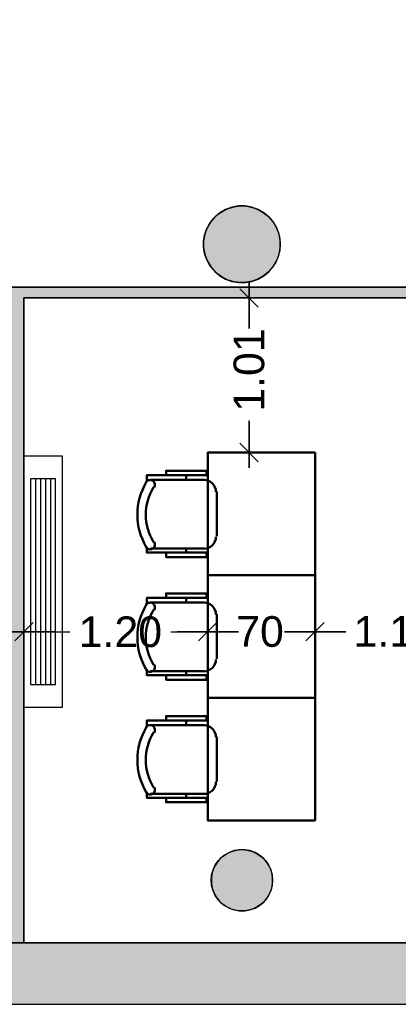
# Model space of a CAD drawing. Header units: metres. Extents: x -1 to 444, y -6 to 31.
# Tile 15 of 76: x 409.28 to 411.75, y 12.84 to 19.26. Entities that reach past the tile are written whole.
import ezdxf

# ---------------------------------------------------------------- set-up
doc = ezdxf.new("R2010")
doc.units = ezdxf.units.M
doc.header["$PDMODE"] = 65
doc.linetypes.add('CONTINUA', pattern=[0])
doc.linetypes.add('PUNKT', pattern=[6.35, 0, -6.35])
for name, color, linetype, lineweight in [('3D PA MURS', 7, 'CONTINUA', 25), ('3D PA PILARS', 7, 'CONTINUA', 25), ('INS PA  CLIMATITZACIO', 7, 'CONTINUA', 25), ('PA COTES', 7, 'CONTINUA', 25), ('PA LOCALS', 7, 'CONTINUA', 25), ('PA MOBLES', 7, 'CONTINUA', 25), ('PA NOTACIÓ', 7, 'CONTINUA', 25)]:
    doc.layers.add(name, color=color, linetype=linetype, lineweight=lineweight)
doc.styles.add('ARIAL', font='arial.ttf')
doc.dimstyles.new('DIMSTYLE_12', dxfattribs={"dimtxt": 0.2, "dimasz": 0.2, "dimexe": 0, "dimexo": 1e-06, "dimgap": 0.1, "dimtad": 0, "dimdec": 0, "dimlfac": 100, "dimrnd": 0.5, "dimzin": 4, "dimdsep": 46, "dimtxsty": 'ARIAL', "dimblk1": 'ALL_ML_STRICH', "dimblk2": 'ALL_ML_STRICH', "dimsah": 1, "dimcen": 0, "dimse1": 1, "dimse2": 1, "dimclrd": 2, "dimclre": 2, "dimclrt": 2, "dimadec": 0, "dimazin": 0, "dimtfac": 1, "dimtdec": 0, "dimtix": 1, "dimtmove": 2, "dimatfit": 3, "dimfxl": 0, "dimtzin": 0, "dimlwd": 0, "dimlwe": 35, "dimarcsym": 0})
doc.dimstyles.new('DIMSTYLE_5', dxfattribs={"dimtxt": 0.2, "dimasz": 0.2, "dimexe": 0, "dimexo": 1e-06, "dimgap": 0.1, "dimtad": 0, "dimrnd": 0.005, "dimzin": 4, "dimdsep": 46, "dimtxsty": 'ARIAL', "dimblk1": 'ALL_ML_STRICH', "dimblk2": 'ALL_ML_STRICH', "dimsah": 1, "dimcen": 0, "dimse1": 1, "dimse2": 1, "dimclrd": 2, "dimclre": 2, "dimclrt": 2, "dimadec": 0, "dimazin": 0, "dimtfac": 1, "dimtdec": 0, "dimtix": 1, "dimtmove": 2, "dimatfit": 3, "dimfxl": 0, "dimtzin": 0, "dimlwd": 0, "dimlwe": 35, "dimarcsym": 0})
doc.dimstyles.new('DIMSTYLE_6', dxfattribs={"dimtxt": 0.2, "dimasz": 0.2, "dimexe": 0, "dimexo": 1e-06, "dimgap": 0.1, "dimtad": 0, "dimrnd": 0.01, "dimzin": 4, "dimdsep": 46, "dimtxsty": 'ARIAL', "dimblk1": 'ALL_ML_STRICH', "dimblk2": 'ALL_ML_STRICH', "dimsah": 1, "dimcen": 0, "dimse1": 1, "dimse2": 1, "dimclrd": 2, "dimclre": 2, "dimclrt": 2, "dimadec": 0, "dimazin": 0, "dimtfac": 1, "dimtdec": 0, "dimtix": 1, "dimtmove": 2, "dimatfit": 3, "dimfxl": 0, "dimtzin": 0, "dimlwd": 0, "dimlwe": 35, "dimarcsym": 0})

# ---------------------------------------------------------------- blocks, each defined once
blk = doc.blocks.new('_CLOSEDFILLED')
at = {"color": 0, "linetype": 'ByBlock', "lineweight": -2}
blk.add_solid([(-1, 0), (0, 0), (-1, 0)], dxfattribs=at)
blk = doc.blocks.new('OBJETO_COMPLEJO_7')
at = {"layer": 'PA MOBLES', "color": 202, "linetype": 'CONTINUA', "lineweight": 50, "transparency": 33554687}
for p, q in [((410.1384, 16.2623), (410.4898, 16.2623)), ((410.3713, 16.2919), (410.3713, 16.2623)), ((410.5702, 16.1861), (410.5702, 15.894)), ((410.4898, 15.8135), (410.1384, 15.8135)), ((410.3713, 15.7881), (410.3713, 15.8135))]:
    blk.add_line(p, q, dxfattribs=at)
blk.add_lwpolyline([(411.211, 16.4406), (411.211, 15.6406), (410.511, 15.6406), (410.511, 16.4406), (411.211, 16.4406)], close=True, dxfattribs=at)
for points in [[(410.24, 16.2919), (410.24, 16.3215), (410.5025, 16.3215), (410.5025, 16.2919), (410.113, 16.2919), (410.113, 16.2496)], [(410.1617, 16.2127), (410.1646, 16.2184), (410.1663, 16.2244), (410.1668, 16.2305), (410.1661, 16.2365), (410.1642, 16.2423), (410.1613, 16.2476), (410.1574, 16.2524), (410.1524, 16.2564), (410.1468, 16.2594), (410.1408, 16.2611), (410.1347, 16.2616), (410.1287, 16.261), (410.1229, 16.2592), (410.1175, 16.2564), (410.1127, 16.2525), (410.1086, 16.2476)], [(410.5647, 16.1833), (410.5631, 16.1991), (410.5585, 16.2138), (410.5513, 16.2271), (410.5418, 16.2387), (410.5302, 16.2483), (410.5169, 16.2555), (410.5022, 16.26), (410.4864, 16.2616)], [(410.4864, 15.8129), (410.5022, 15.8145), (410.5169, 15.8191), (410.5302, 15.8263), (410.5418, 15.8358), (410.5513, 15.8474), (410.5585, 15.8607), (410.5631, 15.8754), (410.5647, 15.8912)], [(410.1086, 15.8227), (410.1127, 15.8178), (410.1175, 15.8139), (410.1229, 15.8111), (410.1287, 15.8093), (410.1347, 15.8087), (410.1408, 15.8092), (410.1468, 15.8109), (410.1524, 15.8139), (410.1574, 15.8179), (410.1613, 15.8227), (410.1642, 15.828), (410.1661, 15.8338), (410.1668, 15.8398), (410.1663, 15.8459), (410.1646, 15.8519), (410.1617, 15.8576)], [(410.24, 15.7881), (410.24, 15.7585), (410.5025, 15.7585), (410.5025, 15.7881), (410.113, 15.7881), (410.113, 15.8262)]]:
    blk.add_lwpolyline(points, dxfattribs=at)
for centre, radius, start, end in [((410.4692, 16.0352), 0.4167, 149.57383, 210.44578), ((410.448, 16.0352), 0.3405, 148.2581, 211.76492)]:
    blk.add_arc(centre, radius, start, end, dxfattribs=at)
blk = doc.blocks.new('OBJETO_COMPLEJO_8')
at = {"layer": 'PA MOBLES', "color": 202, "linetype": 'CONTINUA', "lineweight": 50, "transparency": 33554687}
for p, q in [((410.3713, 15.4919), (410.3713, 15.4623)), ((410.1384, 15.4623), (410.4898, 15.4623)), ((410.5702, 15.3861), (410.5702, 15.094)), ((410.4898, 15.0135), (410.1384, 15.0135)), ((410.3713, 14.9881), (410.3713, 15.0135))]:
    blk.add_line(p, q, dxfattribs=at)
blk.add_lwpolyline([(411.211, 15.6406), (411.211, 14.8406), (410.511, 14.8406), (410.511, 15.6406), (411.211, 15.6406)], close=True, dxfattribs=at)
for points in [[(410.24, 15.4919), (410.24, 15.5215), (410.5025, 15.5215), (410.5025, 15.4919), (410.113, 15.4919), (410.113, 15.4496)], [(410.1617, 15.4127), (410.1646, 15.4184), (410.1663, 15.4244), (410.1668, 15.4305), (410.1661, 15.4365), (410.1642, 15.4423), (410.1613, 15.4476), (410.1574, 15.4524), (410.1524, 15.4564), (410.1468, 15.4594), (410.1408, 15.4611), (410.1347, 15.4616), (410.1287, 15.461), (410.1229, 15.4592), (410.1175, 15.4564), (410.1127, 15.4525), (410.1086, 15.4476)], [(410.5647, 15.3833), (410.5631, 15.3991), (410.5585, 15.4138), (410.5513, 15.4271), (410.5418, 15.4387), (410.5302, 15.4483), (410.5169, 15.4555), (410.5022, 15.46), (410.4864, 15.4616)], [(410.1086, 15.0227), (410.1127, 15.0178), (410.1175, 15.0139), (410.1229, 15.0111), (410.1287, 15.0093), (410.1347, 15.0087), (410.1408, 15.0092), (410.1468, 15.0109), (410.1524, 15.0139), (410.1574, 15.0179), (410.1613, 15.0227), (410.1642, 15.028), (410.1661, 15.0338), (410.1668, 15.0398), (410.1663, 15.0459), (410.1646, 15.0519), (410.1617, 15.0576)], [(410.4864, 15.0129), (410.5022, 15.0145), (410.5169, 15.0191), (410.5302, 15.0263), (410.5418, 15.0358), (410.5513, 15.0474), (410.5585, 15.0607), (410.5631, 15.0754), (410.5647, 15.0912)], [(410.24, 14.9881), (410.24, 14.9585), (410.5025, 14.9585), (410.5025, 14.9881), (410.113, 14.9881), (410.113, 15.0262)]]:
    blk.add_lwpolyline(points, dxfattribs=at)
for centre, radius, start, end in [((410.4692, 15.2352), 0.4167, 149.57383, 210.44578), ((410.448, 15.2352), 0.3405, 148.2581, 211.76492)]:
    blk.add_arc(centre, radius, start, end, dxfattribs=at)
blk = doc.blocks.new('OBJETO_COMPLEJO_9')
at = {"layer": 'PA MOBLES', "color": 202, "linetype": 'CONTINUA', "lineweight": 50, "transparency": 33554687}
for p, q in [((410.1384, 14.6623), (410.4898, 14.6623)), ((410.3713, 14.6919), (410.3713, 14.6623)), ((410.5702, 14.5861), (410.5702, 14.294)), ((410.4898, 14.2135), (410.1384, 14.2135)), ((410.3713, 14.1881), (410.3713, 14.2135))]:
    blk.add_line(p, q, dxfattribs=at)
blk.add_lwpolyline([(411.211, 14.8406), (411.211, 14.0406), (410.511, 14.0406), (410.511, 14.8406), (411.211, 14.8406)], close=True, dxfattribs=at)
for points in [[(410.24, 14.6919), (410.24, 14.7215), (410.5025, 14.7215), (410.5025, 14.6919), (410.113, 14.6919), (410.113, 14.6496)], [(410.1617, 14.6127), (410.1646, 14.6184), (410.1663, 14.6244), (410.1668, 14.6305), (410.1661, 14.6365), (410.1642, 14.6423), (410.1613, 14.6476), (410.1574, 14.6524), (410.1524, 14.6564), (410.1468, 14.6594), (410.1408, 14.6611), (410.1347, 14.6616), (410.1287, 14.661), (410.1229, 14.6592), (410.1175, 14.6564), (410.1127, 14.6525), (410.1086, 14.6476)], [(410.5647, 14.5833), (410.5631, 14.5991), (410.5585, 14.6138), (410.5513, 14.6271), (410.5418, 14.6387), (410.5302, 14.6483), (410.5169, 14.6555), (410.5022, 14.66), (410.4864, 14.6616)], [(410.4864, 14.2129), (410.5022, 14.2145), (410.5169, 14.2191), (410.5302, 14.2263), (410.5418, 14.2358), (410.5513, 14.2474), (410.5585, 14.2607), (410.5631, 14.2754), (410.5647, 14.2912)], [(410.1086, 14.2227), (410.1127, 14.2178), (410.1175, 14.2139), (410.1229, 14.2111), (410.1287, 14.2093), (410.1347, 14.2087), (410.1408, 14.2092), (410.1468, 14.2109), (410.1524, 14.2139), (410.1574, 14.2179), (410.1613, 14.2227), (410.1642, 14.228), (410.1661, 14.2338), (410.1668, 14.2398), (410.1663, 14.2459), (410.1646, 14.2519), (410.1617, 14.2576)], [(410.24, 14.1881), (410.24, 14.1585), (410.5025, 14.1585), (410.5025, 14.1881), (410.113, 14.1881), (410.113, 14.2262)]]:
    blk.add_lwpolyline(points, dxfattribs=at)
for centre, radius, start, end in [((410.4692, 14.4352), 0.4167, 149.57383, 210.44578), ((410.448, 14.4352), 0.3405, 148.2581, 211.76492)]:
    blk.add_arc(centre, radius, start, end, dxfattribs=at)
blk = doc.blocks.new('ALL_ML_STRICH')
at = {"color": 0, "linetype": 'ByBlock', "lineweight": -2}
for p, q in [((0, -0.5), (0, 0.5)), ((-1, 0), (0.5, 0)), ((-0.3, -0.3), (0.3, 0.3))]:
    blk.add_line(p, q, dxfattribs=at)
blk = doc.blocks.new('*D44')
at = {"layer": 'DEFPOINTS', "color": 2, "linetype": 'CONTINUA', "lineweight": 35, "transparency": 33554687}
for p in [(410.8416, 17.4496), (410.7809, 16.4406), (411.076, 16.4406)]:
    blk.add_point(p, dxfattribs=at)
at = {"layer": 'PA COTES', "color": 2, "linetype": 'CONTINUA', "lineweight": -2, "transparency": 33554687}
for p, q in [((410.7809, 17.3089), (410.7809, 17.4496)), ((410.7809, 16.4406), (410.7809, 16.6489))]:
    blk.add_line(p, q, dxfattribs=at)
at = {"layer": 'PA COTES', "color": 2, "linetype": 'CONTINUA', "lineweight": 35, "transparency": 33554687, "xscale": 0.2, "yscale": 0.2, "zscale": 0.2}
for p, rotation in [((410.7809, 17.4496), 90), ((410.7809, 16.4406), 270)]:
    blk.add_blockref('ALL_ML_STRICH', p, dxfattribs=dict(at, rotation=rotation))
at = {"layer": 'PA COTES', "color": 2, "linetype": 'CONTINUA', "lineweight": 35, "transparency": 33554687, "insert": (410.7809, 16.9789), "char_height": 0.2, "width": 0.8, "attachment_point": 5, "rotation": 90, "style": 'ARIAL'}
blk.add_mtext('\\A1;{\\A1;{1.01\\H0.132000;\\S^ ;}}', dxfattribs=at)
blk = doc.blocks.new('*D45')
at = {"layer": 'DEFPOINTS', "color": 2, "linetype": 'CONTINUA', "lineweight": 35, "transparency": 33554687}
for p in [(410.511, 15.6406), (409.3121, 15.3238), (409.3121, 15.2716)]:
    blk.add_point(p, dxfattribs=at)
at = {"layer": 'PA COTES', "color": 2, "linetype": 'CONTINUA', "lineweight": -2, "transparency": 33554687}
for p, q in [((409.3121, 15.2716), (409.6113, 15.2716)), ((410.2713, 15.2716), (410.511, 15.2716))]:
    blk.add_line(p, q, dxfattribs=at)
at = {"layer": 'PA COTES', "color": 2, "linetype": 'CONTINUA', "lineweight": 35, "transparency": 33554687, "xscale": 0.2, "yscale": 0.2, "zscale": 0.2, "rotation": 180}
blk.add_blockref('ALL_ML_STRICH', (409.3121, 15.2716), dxfattribs=at)
at = {"layer": 'PA COTES', "color": 2, "linetype": 'CONTINUA', "lineweight": 35, "transparency": 33554687, "xscale": 0.2, "yscale": 0.2, "zscale": 0.2}
blk.add_blockref('ALL_ML_STRICH', (410.511, 15.2716), dxfattribs=at)
at = {"layer": 'PA COTES', "color": 2, "linetype": 'CONTINUA', "lineweight": 35, "transparency": 33554687, "insert": (409.9413, 15.2699), "char_height": 0.2, "width": 0.8, "attachment_point": 5, "style": 'ARIAL'}
blk.add_mtext('\\A1;{\\A1;{1.20\\H0.132000;\\S^ ;}}', dxfattribs=at)
blk = doc.blocks.new('*D46')
at = {"layer": 'DEFPOINTS', "color": 2, "linetype": 'CONTINUA', "lineweight": 35, "transparency": 33554687}
for p in [(410.511, 15.6406), (410.511, 15.2716), (411.211, 15.2716)]:
    blk.add_point(p, dxfattribs=at)
at = {"layer": 'PA COTES', "color": 2, "linetype": 'CONTINUA', "lineweight": -2, "transparency": 33554687}
for p, q in [((410.511, 15.2716), (410.6623, 15.2716)), ((411.0423, 15.2716), (411.211, 15.2716))]:
    blk.add_line(p, q, dxfattribs=at)
at = {"layer": 'PA COTES', "color": 2, "linetype": 'CONTINUA', "lineweight": 35, "transparency": 33554687, "xscale": 0.2, "yscale": 0.2, "zscale": 0.2, "rotation": 180}
blk.add_blockref('ALL_ML_STRICH', (410.511, 15.2716), dxfattribs=at)
at = {"layer": 'PA COTES', "color": 2, "linetype": 'CONTINUA', "lineweight": 35, "transparency": 33554687, "xscale": 0.2, "yscale": 0.2, "zscale": 0.2}
blk.add_blockref('ALL_ML_STRICH', (411.211, 15.2716), dxfattribs=at)
at = {"layer": 'PA COTES', "color": 2, "linetype": 'CONTINUA', "lineweight": 35, "transparency": 33554687, "insert": (410.8523, 15.2716), "char_height": 0.2, "width": 0.4, "attachment_point": 5, "style": 'ARIAL'}
blk.add_mtext('\\A1;{70}', dxfattribs=at)
blk = doc.blocks.new('*D47')
at = {"layer": 'DEFPOINTS', "color": 2, "linetype": 'CONTINUA', "lineweight": 35, "transparency": 33554687}
for p in [(411.211, 15.2716), (411.211, 15.2716), (412.336, 15.0706)]:
    blk.add_point(p, dxfattribs=at)
at = {"layer": 'PA COTES', "color": 2, "linetype": 'CONTINUA', "lineweight": -2, "transparency": 33554687}
for p, q in [((411.211, 15.2716), (411.404, 15.2716)), ((412.064, 15.2716), (412.336, 15.2716))]:
    blk.add_line(p, q, dxfattribs=at)
at = {"layer": 'PA COTES', "color": 2, "linetype": 'CONTINUA', "lineweight": 35, "transparency": 33554687, "xscale": 0.2, "yscale": 0.2, "zscale": 0.2, "rotation": 180}
blk.add_blockref('ALL_ML_STRICH', (411.211, 15.2716), dxfattribs=at)
at = {"layer": 'PA COTES', "color": 2, "linetype": 'CONTINUA', "lineweight": 35, "transparency": 33554687, "xscale": 0.2, "yscale": 0.2, "zscale": 0.2}
blk.add_blockref('ALL_ML_STRICH', (412.336, 15.2716), dxfattribs=at)
at = {"layer": 'PA COTES', "color": 2, "linetype": 'CONTINUA', "lineweight": 35, "transparency": 33554687, "insert": (411.734, 15.2733), "char_height": 0.2, "width": 0.8, "attachment_point": 5, "style": 'ARIAL'}
blk.add_mtext('\\A1;{\\A1;{1.12\\H0.132000;\\S^ ;}}', dxfattribs=at)

msp = doc.modelspace()

# ---------------------------------------------------------------- hatches: boundary and pattern name
at = {"layer": '3D PA MURS', "linetype": 'CONTINUA', "lineweight": 18, "true_color": 0xa0a0a0, "transparency": 33554687}
for points in [[(414.702, 17.5196), (409.1421, 17.5196), (409.1421, 17.4496), (414.702, 17.4496)], [(409.3121, 13.2406), (409.3121, 17.4496), (409.2121, 17.4496), (409.2121, 13.2406)], [(397.6873, 12.8406), (423.6575, 12.8406), (423.7404, 13.2406), (397.7664, 13.2406)]]:
    msp.add_hatch(color=253, dxfattribs=at).paths.add_polyline_path(points)
at = {"layer": '3D PA PILARS', "linetype": 'CONTINUA', "lineweight": 18, "transparency": 33554687}
for points in [[(410.7557, 18.0492), (410.712, 18.0492), (410.6689, 18.0416), (410.6279, 18.0267), (410.59, 18.0049), (410.5566, 17.9768), (410.5285, 17.9433), (410.5067, 17.9055), (410.4917, 17.8644), (410.4841, 17.8214), (410.4841, 17.7777), (410.4917, 17.7347), (410.5067, 17.6936), (410.5285, 17.6558), (410.5566, 17.6223), (410.59, 17.5942), (410.6279, 17.5724), (410.6689, 17.5574), (410.712, 17.5499), (410.7557, 17.5499), (410.7987, 17.5574), (410.8397, 17.5724), (410.8776, 17.5942), (410.911, 17.6223), (410.9391, 17.6558), (410.961, 17.6936), (410.9759, 17.7347), (410.9835, 17.7777), (410.9835, 17.8214), (410.9759, 17.8644), (410.961, 17.9055), (410.9391, 17.9433), (410.911, 17.9768), (410.8776, 18.0049), (410.8397, 18.0267), (410.7987, 18.0416)], [(410.7521, 13.8493), (410.7172, 13.8493), (410.6827, 13.8433), (410.6499, 13.8313), (410.6196, 13.8138), (410.5928, 13.7914), (410.5704, 13.7646), (410.5529, 13.7343), (410.541, 13.7015), (410.5349, 13.6671), (410.5349, 13.6321), (410.541, 13.5977), (410.5529, 13.5648), (410.5704, 13.5346), (410.5928, 13.5078), (410.6196, 13.4853), (410.6499, 13.4679), (410.6827, 13.4559), (410.7172, 13.4498), (410.7521, 13.4498), (410.7865, 13.4559), (410.8194, 13.4679), (410.8496, 13.4853), (410.8764, 13.5078), (410.8989, 13.5346), (410.9163, 13.5648), (410.9283, 13.5977), (410.9344, 13.6321), (410.9344, 13.6671), (410.9283, 13.7015), (410.9163, 13.7343), (410.8989, 13.7646), (410.8764, 13.7914), (410.8496, 13.8138), (410.8194, 13.8313), (410.7865, 13.8433)]]:
    msp.add_hatch(color=9, dxfattribs=at).paths.add_polyline_path(points)

# ---------------------------------------------------------------- linework, layer by layer
at = {"layer": '3D PA MURS', "color": 7, "linetype": 'CONTINUA', "lineweight": 25, "transparency": 33554687}
for p, q in [((414.702, 17.5196), (409.1421, 17.5196)), ((409.3121, 13.2406), (409.3121, 17.4496)), ((409.3121, 17.4496), (414.702, 17.4496)), ((409.2121, 13.2406), (409.3121, 13.2406)), ((409.3121, 13.2406), (409.2121, 13.2406)), ((416.412, 13.2406), (409.3121, 13.2406)), ((397.7664, 12.8406), (423.6575, 12.8406))]:
    msp.add_line(p, q, dxfattribs=at)
at = {"layer": '3D PA PILARS', "color": 7, "linetype": 'CONTINUA', "lineweight": 25, "transparency": 33554687}
for p, q in [((410.59, 18.0049), (410.5566, 17.9768)), ((410.6279, 18.0267), (410.59, 18.0049)), ((410.6689, 18.0416), (410.6279, 18.0267)), ((410.712, 18.0492), (410.6689, 18.0416)), ((410.7557, 18.0492), (410.712, 18.0492)), ((410.7987, 18.0416), (410.7557, 18.0492)), ((410.8397, 18.0267), (410.7987, 18.0416)), ((410.8776, 18.0049), (410.8397, 18.0267)), ((410.911, 17.9768), (410.8776, 18.0049)), ((410.5285, 17.9433), (410.5067, 17.9055)), ((410.5566, 17.9768), (410.5285, 17.9433)), ((410.9391, 17.9433), (410.911, 17.9768)), ((410.961, 17.9055), (410.9391, 17.9433)), ((410.4917, 17.8644), (410.4841, 17.8214)), ((410.5067, 17.9055), (410.4917, 17.8644)), ((410.9759, 17.8644), (410.961, 17.9055)), ((410.9835, 17.8214), (410.9759, 17.8644)), ((410.4841, 17.8214), (410.4841, 17.7777)), ((410.9835, 17.7777), (410.9835, 17.8214)), ((410.4841, 17.7777), (410.4917, 17.7347)), ((410.4917, 17.7347), (410.5067, 17.6936)), ((410.961, 17.6936), (410.9759, 17.7347)), ((410.9759, 17.7347), (410.9835, 17.7777)), ((410.5067, 17.6936), (410.5285, 17.6558)), ((410.9391, 17.6558), (410.961, 17.6936)), ((410.5285, 17.6558), (410.5566, 17.6223)), ((410.5566, 17.6223), (410.59, 17.5942)), ((410.8776, 17.5942), (410.911, 17.6223)), ((410.911, 17.6223), (410.9391, 17.6558)), ((410.59, 17.5942), (410.6279, 17.5724)), ((410.6279, 17.5724), (410.6689, 17.5574)), ((410.6689, 17.5574), (410.712, 17.5499)), ((410.712, 17.5499), (410.7557, 17.5499)), ((410.7557, 17.5499), (410.7987, 17.5574)), ((410.7987, 17.5574), (410.8397, 17.5724)), ((410.8397, 17.5724), (410.8776, 17.5942)), ((410.6196, 13.8138), (410.5928, 13.7914)), ((410.6499, 13.8313), (410.6196, 13.8138)), ((410.6827, 13.8433), (410.6499, 13.8313)), ((410.7172, 13.8493), (410.6827, 13.8433)), ((410.7521, 13.8493), (410.7172, 13.8493)), ((410.7865, 13.8433), (410.7521, 13.8493)), ((410.8194, 13.8313), (410.7865, 13.8433)), ((410.8496, 13.8138), (410.8194, 13.8313)), ((410.8764, 13.7914), (410.8496, 13.8138)), ((410.5704, 13.7646), (410.5529, 13.7343)), ((410.5928, 13.7914), (410.5704, 13.7646)), ((410.8989, 13.7646), (410.8764, 13.7914)), ((410.9163, 13.7343), (410.8989, 13.7646)), ((410.541, 13.7015), (410.5349, 13.6671)), ((410.5529, 13.7343), (410.541, 13.7015)), ((410.9283, 13.7015), (410.9163, 13.7343)), ((410.9344, 13.6671), (410.9283, 13.7015)), ((410.5349, 13.6671), (410.5349, 13.6321)), ((410.5349, 13.6321), (410.541, 13.5977)), ((410.9283, 13.5977), (410.9344, 13.6321)), ((410.9344, 13.6321), (410.9344, 13.6671)), ((410.541, 13.5977), (410.5529, 13.5648)), ((410.5529, 13.5648), (410.5704, 13.5346)), ((410.8989, 13.5346), (410.9163, 13.5648)), ((410.9163, 13.5648), (410.9283, 13.5977)), ((410.5704, 13.5346), (410.5928, 13.5078)), ((410.5928, 13.5078), (410.6196, 13.4853)), ((410.8496, 13.4853), (410.8764, 13.5078)), ((410.8764, 13.5078), (410.8989, 13.5346)), ((410.6196, 13.4853), (410.6499, 13.4679)), ((410.6499, 13.4679), (410.6827, 13.4559)), ((410.6827, 13.4559), (410.7172, 13.4498)), ((410.7172, 13.4498), (410.7521, 13.4498)), ((410.7521, 13.4498), (410.7865, 13.4559)), ((410.7865, 13.4559), (410.8194, 13.4679)), ((410.8194, 13.4679), (410.8496, 13.4853))]:
    msp.add_line(p, q, dxfattribs=at)
at = {"layer": 'INS PA  CLIMATITZACIO', "transparency": 33554687}
for p, q in [((409.3878, 16.268), (409.3878, 14.928)), ((409.4207, 16.268), (409.4207, 14.928)), ((409.4535, 16.268), (409.4535, 14.928)), ((409.4863, 16.268), (409.4863, 14.928))]:
    msp.add_line(p, q, dxfattribs=at)
for points in [[(409.5621, 16.418), (409.5621, 14.778), (409.3121, 14.778), (409.3121, 16.418), (409.5621, 16.418)], [(409.355, 16.268), (409.355, 14.928), (409.5192, 14.928), (409.5192, 16.268), (409.355, 16.268)]]:
    msp.add_lwpolyline(points, close=True, dxfattribs=at)
at = {"layer": 'PA LOCALS', "color": 7, "linetype": 'CONTINUA', "lineweight": 25, "transparency": 33554687}
for p, q in [((410.5465, 17.9654), (410.5756, 17.9932)), ((410.5756, 17.9932), (410.6087, 18.0161)), ((410.6087, 18.0161), (410.645, 18.0333)), ((410.645, 18.0333), (410.6837, 18.0445)), ((410.6837, 18.0445), (410.7236, 18.0494)), ((410.7236, 18.0494), (410.7638, 18.0478)), ((410.7638, 18.0478), (410.8032, 18.0397)), ((410.8032, 18.0397), (410.8408, 18.0255)), ((410.8408, 18.0255), (410.8757, 18.0053)), ((410.8757, 18.0053), (410.9069, 17.9799)), ((410.5037, 17.8976), (410.5224, 17.9332)), ((410.5224, 17.9332), (410.5465, 17.9654)), ((410.9069, 17.9799), (410.9335, 17.9498)), ((410.9335, 17.9498), (410.955, 17.9158)), ((410.4845, 17.8197), (410.4909, 17.8594)), ((410.4909, 17.8594), (410.5037, 17.8976)), ((410.955, 17.9158), (410.9708, 17.8788)), ((410.9708, 17.8788), (410.9804, 17.8397)), ((410.4845, 17.7795), (410.4845, 17.8197)), ((410.9804, 17.8397), (410.9837, 17.7996)), ((410.9837, 17.7996), (410.9804, 17.7595)), ((410.4909, 17.7398), (410.4845, 17.7795)), ((410.5037, 17.7016), (410.4909, 17.7398)), ((410.9804, 17.7595), (410.9708, 17.7204)), ((410.5224, 17.666), (410.5037, 17.7016)), ((410.5465, 17.6338), (410.5224, 17.666)), ((410.955, 17.6834), (410.9335, 17.6494)), ((410.9708, 17.7204), (410.955, 17.6834)), ((410.5756, 17.6059), (410.5465, 17.6338)), ((410.6087, 17.5831), (410.5756, 17.6059)), ((410.9069, 17.6193), (410.8757, 17.5938)), ((410.9335, 17.6494), (410.9069, 17.6193)), ((410.645, 17.5658), (410.6087, 17.5831)), ((410.6837, 17.5546), (410.645, 17.5658)), ((410.7236, 17.5498), (410.6837, 17.5546)), ((410.7638, 17.5514), (410.7236, 17.5498)), ((410.8032, 17.5595), (410.7638, 17.5514)), ((410.8408, 17.5737), (410.8032, 17.5595)), ((410.8757, 17.5938), (410.8408, 17.5737)), ((406.9919, 17.5196), (416.412, 17.5196)), ((416.412, 17.4496), (409.3121, 17.4496)), ((409.3121, 17.4496), (409.3121, 13.2406)), ((410.6051, 13.8028), (410.6337, 13.8228)), ((410.6337, 13.8228), (410.6653, 13.8375)), ((410.6653, 13.8375), (410.6989, 13.8466)), ((410.6989, 13.8466), (410.7337, 13.8496)), ((410.7337, 13.8496), (410.7684, 13.8466)), ((410.7684, 13.8466), (410.8021, 13.8375)), ((410.8021, 13.8375), (410.8337, 13.8228)), ((410.8337, 13.8228), (410.8622, 13.8028)), ((410.5457, 13.718), (410.5605, 13.7496)), ((410.5605, 13.7496), (410.5805, 13.7781)), ((410.5805, 13.7781), (410.6051, 13.8028)), ((410.8622, 13.8028), (410.8869, 13.7781)), ((410.8869, 13.7781), (410.9069, 13.7496)), ((410.9069, 13.7496), (410.9216, 13.718)), ((410.5337, 13.6496), (410.5367, 13.6843)), ((410.5367, 13.6843), (410.5457, 13.718)), ((410.9216, 13.718), (410.9306, 13.6843)), ((410.9306, 13.6843), (410.9337, 13.6496)), ((410.5367, 13.6149), (410.5337, 13.6496)), ((410.9337, 13.6496), (410.9306, 13.6149)), ((410.5457, 13.5812), (410.5367, 13.6149)), ((410.5605, 13.5496), (410.5457, 13.5812)), ((410.9216, 13.5812), (410.9069, 13.5496)), ((410.9306, 13.6149), (410.9216, 13.5812)), ((410.5805, 13.521), (410.5605, 13.5496)), ((410.6051, 13.4964), (410.5805, 13.521)), ((410.6337, 13.4764), (410.6051, 13.4964)), ((410.8622, 13.4964), (410.8337, 13.4764)), ((410.8869, 13.521), (410.8622, 13.4964)), ((410.9069, 13.5496), (410.8869, 13.521)), ((410.6653, 13.4617), (410.6337, 13.4764)), ((410.6989, 13.4526), (410.6653, 13.4617)), ((410.7337, 13.4496), (410.6989, 13.4526)), ((410.7684, 13.4526), (410.7337, 13.4496)), ((410.8021, 13.4617), (410.7684, 13.4526)), ((410.8337, 13.4764), (410.8021, 13.4617)), ((409.3121, 13.2406), (416.412, 13.2406))]:
    msp.add_line(p, q, dxfattribs=at)
at = {"layer": 'PA NOTACIÓ', "color": 2, "linetype": 'PUNKT', "lineweight": 35, "transparency": 33554687}
msp.add_lwpolyline([(405.6677, 13.8896), (405.6677, 17.4796), (416.4477, 17.4796), (416.4477, 23.4096)], dxfattribs=at)

# ---------------------------------------------------------------- block references
at = {"layer": '3D PA PILARS', "color": 7, "linetype": 'CONTINUA', "lineweight": 25, "transparency": 33554687, "xscale": 0.0002666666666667, "yscale": 0.0002666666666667, "zscale": 0.0002666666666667}
for p in [(410.7338, 17.7995), (410.7346, 13.6496)]:
    msp.add_blockref('_CLOSEDFILLED', p, dxfattribs=at)
at = {"layer": 'PA MOBLES', "color": 202, "linetype": 'CONTINUA', "lineweight": 50, "transparency": 33554687}
for name in ['OBJETO_COMPLEJO_7', 'OBJETO_COMPLEJO_8', 'OBJETO_COMPLEJO_9']:
    msp.add_blockref(name, (0, 0), dxfattribs=at)

# ---------------------------------------------------------------- dimensions: what is measured, and where the dimension line sits
at = {"layer": 'PA COTES', "color": 2, "linetype": 'CONTINUA', "lineweight": 35, "transparency": 33554687}
dim = msp.add_linear_dim(base=(410.7809, 17.4496), p1=(411.076, 16.4406), p2=(410.8416, 17.4496), angle=90, dimstyle='DIMSTYLE_6', override={"dimpost": '<>', "dimclrd": 2, "dimclre": 2, "dimclrt": 2, "dimlwd": 0, "dimlwe": 35}, dxfattribs=at)
dim.commit()
dim.dimension.update_dxf_attribs({"geometry": '*D44', "text_midpoint": (410.7809, 16.9789), "dimtype": 160})
for base, p1, p2, dimstyle, picture, middle in [((410.511, 15.2716), (409.3121, 15.3238), (410.511, 15.6406), 'DIMSTYLE_5', '*D45', (409.9413, 15.2699)), ((411.211, 15.2716), (410.511, 15.6406), (411.211, 15.2716), 'DIMSTYLE_12', '*D46', (410.8523, 15.2716)), ((412.33595, 15.27157), (411.21102, 15.27157), (412.33595, 15.07061), 'DIMSTYLE_5', '*D47', (411.73396, 15.27334))]:
    dim = msp.add_linear_dim(base=base, p1=p1, p2=p2, dimstyle=dimstyle, override={"dimpost": '<>', "dimclrd": 2, "dimclre": 2, "dimclrt": 2, "dimlwd": 0, "dimlwe": 35}, dxfattribs=at)
    dim.commit()
    dim.dimension.update_dxf_attribs({"geometry": picture, "text_midpoint": middle, "dimtype": 160})

doc.saveas('drawing.dxf')
